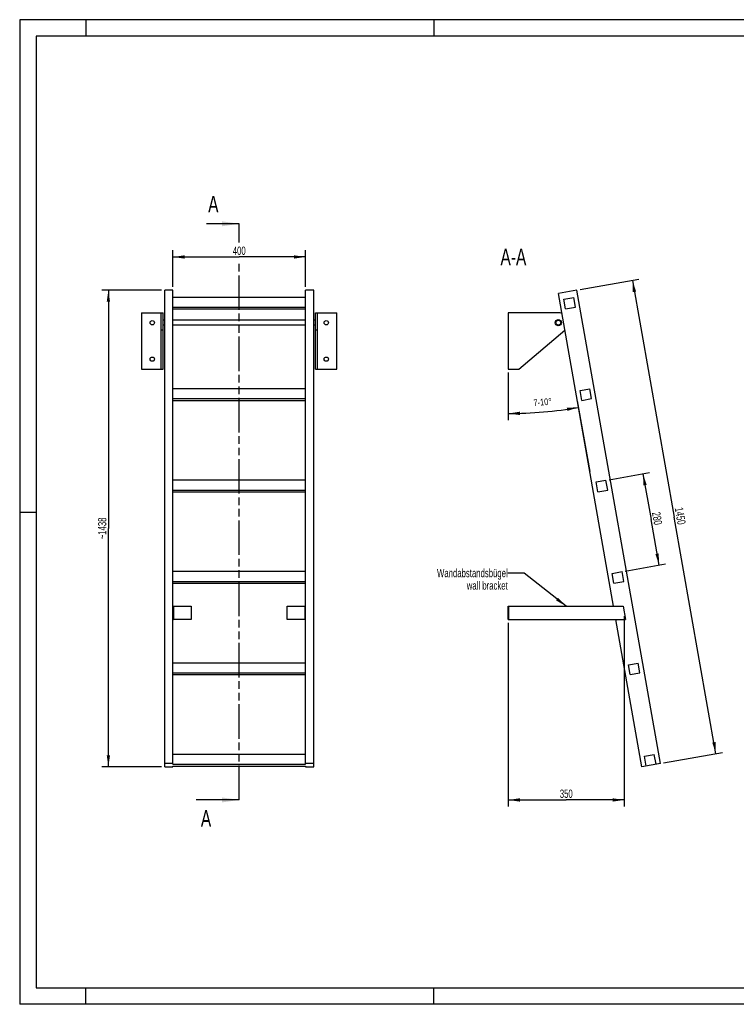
# Model space of a CAD drawing. Header units: millimetres. Extents: x 0 to 4200, y 0 to 2970.
# Tile 1 of 2: x 0 to 2163, y 0 to 2970. Entities that reach past the tile are written whole.
import ezdxf

# ---------------------------------------------------------------- set-up
doc = ezdxf.new("R2010")
doc.units = ezdxf.units.MM
doc.header["$LTSCALE"] = 231
doc.linetypes.add('PHANTOM', pattern=[0.8, 0.45, -0.05, 0.1, -0.05, 0.1, -0.05])
doc.layers.get('0').update_dxf_attribs({"linetype": 'CONTINUOUS'})
for name, color, linetype in [('005_AXIS', 7, 'CONTINUOUS'), ('050_DIMENSIONING', 7, 'CONTINUOUS'), ('053_NOTES', 7, 'CONTINUOUS'), ('HATCHING_BL0', 7, 'CONTINUOUS')]:
    doc.layers.add(name, color=color, linetype=linetype)
doc.styles.get("Standard").update_dxf_attribs({"font": 'txt', "width": 0.7})
doc.dimstyles.new('DIMSTYLE_1', dxfattribs={"dimtxt": 25, "dimasz": 35, "dimexe": 2, "dimexo": 1, "dimtad": 1, "dimdec": 1, "dimtxsty": 'Standard', "dimblk": '_FILLED', "dimblk1": '_FILLED', "dimblk2": '_FILLED', "dimcen": 0.09, "dimazin": 2, "dimtp": 0.5, "dimtm": 0.5, "dimtfac": 1, "dimtdec": 1, "dimtofl": 0, "dimtmove": 0, "dimatfit": 3, "dimldrblk": '_FILLED', "dimfxl": 1, "dimtolj": 1, "dimarcsym": 0})
doc.dimstyles.new('DIMSTYLE_2', dxfattribs={"dimtxt": 20, "dimasz": 35, "dimexe": 2, "dimexo": 1, "dimgap": 2, "dimtad": 1, "dimdec": 1, "dimtxsty": 'Standard', "dimblk": '_FILLED', "dimblk1": '_FILLED', "dimblk2": '_FILLED', "dimcen": 0.09, "dimazin": 2, "dimtp": 0.5, "dimtm": 0.5, "dimtfac": 1, "dimtdec": 1, "dimtofl": 0, "dimtmove": 0, "dimatfit": 3, "dimldrblk": '_FILLED', "dimfxl": 1, "dimtolj": 1, "dimarcsym": 0})
doc.dimstyles.new('DIMSTYLE_3', dxfattribs={"dimtxt": 25, "dimasz": 35, "dimexe": 2, "dimexo": 1, "dimtad": 1, "dimdec": 1, "dimtxsty": 'Standard', "dimblk": '_FILLED', "dimblk1": '_FILLED', "dimblk2": '_FILLED', "dimcen": 0.09, "dimazin": 2, "dimtp": 1.2, "dimtm": 1.2, "dimtfac": 1, "dimtdec": 1, "dimtofl": 0, "dimtmove": 0, "dimatfit": 3, "dimldrblk": '_FILLED', "dimfxl": 1, "dimtolj": 1, "dimarcsym": 0})
doc.dimstyles.new('DIMSTYLE_4', dxfattribs={"dimtxt": 25, "dimasz": 35, "dimexe": 2, "dimexo": 1, "dimtad": 1, "dimdec": 0, "dimtxsty": 'Standard', "dimblk": '_FILLED', "dimblk1": '_FILLED', "dimblk2": '_FILLED', "dimcen": 0.09, "dimazin": 2, "dimtp": 1.2, "dimtm": 1.2, "dimtfac": 1, "dimtdec": 0, "dimtofl": 0, "dimtmove": 0, "dimatfit": 3, "dimldrblk": '_FILLED', "dimfxl": 1, "dimtolj": 1, "dimarcsym": 0})
doc.dimstyles.new('DIMSTYLE_5', dxfattribs={"dimtxt": 25, "dimasz": 35, "dimexe": 2, "dimexo": 1, "dimtad": 1, "dimtxsty": 'Standard', "dimblk": '_FILLED', "dimblk1": '_FILLED', "dimblk2": '_FILLED', "dimcen": 0.09, "dimazin": 2, "dimtp": 0.5, "dimtm": 0.5, "dimtfac": 1, "dimtofl": 0, "dimtmove": 0, "dimatfit": 3, "dimldrblk": '_FILLED', "dimfxl": 1, "dimtolj": 1, "dimarcsym": 0})
doc.dimstyles.get("Standard").update_dxf_attribs({"dimtxt": 25, "dimasz": 35, "dimexe": 2, "dimexo": 1, "dimtad": 1, "dimtxsty": 'Standard', "dimblk": '_FILLED', "dimblk1": '_FILLED', "dimblk2": '_FILLED', "dimcen": 0.09, "dimazin": 2, "dimtol": 1, "dimtp": 0.01, "dimtm": 0.01, "dimtfac": 1, "dimtofl": 0, "dimtmove": 0, "dimatfit": 3, "dimldrblk": '_FILLED', "dimfxl": 1, "dimtolj": 1, "dimarcsym": 0})

# ---------------------------------------------------------------- blocks, each defined once
blk = doc.blocks.new('_FILLED')
at = {"color": 0, "linetype": 'ByBlock'}
blk.add_solid([(0, 0), (-1, 0.143), (-1, -0.143)], dxfattribs=at)
blk = doc.blocks.new('*D2')
at = {"layer": '050_DIMENSIONING', "color": 2, "linetype": 'Continuous', "transparency": 16777216}
for p, q in [((462.7, 2164.3), (462.7, 2274.3)), ((862.7, 2164.3), (862.7, 2274.3)), ((462.7, 2254.3), (662.7, 2254.3)), ((862.7, 2254.3), (662.7, 2254.3))]:
    blk.add_line(p, q, dxfattribs=at)
at = {"layer": '050_DIMENSIONING', "color": 2, "linetype": 'Continuous', "transparency": 16777216, "xscale": 35, "yscale": 35, "zscale": 35, "rotation": 180}
blk.add_blockref('_FILLED', (462.7, 2254.3), dxfattribs=at)
at = {"layer": '050_DIMENSIONING', "color": 2, "linetype": 'Continuous', "transparency": 16777216, "xscale": 35, "yscale": 35, "zscale": 35}
blk.add_blockref('_FILLED', (862.7, 2254.3), dxfattribs=at)
at = {"layer": '050_DIMENSIONING', "color": 2, "linetype": 'Continuous', "transparency": 16777216, "insert": (662.7, 2285.6), "char_height": 25, "width": 88.393, "attachment_point": 2, "line_spacing_factor": 0.9}
blk.add_mtext('400', dxfattribs=at)
blk = doc.blocks.new('*D3')
at = {"layer": '050_DIMENSIONING', "color": 2, "linetype": 'Continuous', "transparency": 16777216}
for p, q in [((1474.7, 1906), (1474.7, 1762)), ((1683, 1820.2), (1720.7, 1606.8))]:
    blk.add_line(p, q, dxfattribs=at)
for start, end in [(270, 275), (275, 280)]:
    blk.add_arc((1474.7, 3001.7), 1219.6, start, end, dxfattribs=at)
for points in [[(1509.6, 1787.5), (1474.7, 1782), (1509.8, 1777.5)], [(1652.7, 1790), (1686.5, 1800.5), (1651.1, 1799.9)]]:
    blk.add_solid(points, dxfattribs=at)
at = {"layer": '050_DIMENSIONING', "color": 2, "linetype": 'Continuous', "transparency": 16777216, "insert": (1577.5, 1826.5), "char_height": 20, "width": 105.714, "attachment_point": 2, "rotation": 5, "line_spacing_factor": 0.9}
blk.add_mtext('7-10\\fgdt;{\\W1.0;{\\fgdt;~}}', dxfattribs=at)
blk = doc.blocks.new('*D4')
at = {"layer": '050_DIMENSIONING', "color": 2, "linetype": 'Continuous', "transparency": 16777216}
for p, q in [((1691.8, 2156), (1869.1, 2187.3)), ((1849.4, 2183.8), (1975.3, 1469.8)), ((2101.2, 755.9), (1975.3, 1469.8)), ((1943.6, 728.1), (2120.9, 759.3))]:
    blk.add_line(p, q, dxfattribs=at)
at = {"layer": '050_DIMENSIONING', "color": 2, "linetype": 'Continuous', "transparency": 16777216, "xscale": 35, "yscale": 35, "zscale": 35}
for p, rotation in [((1849.4, 2183.8), 100), ((2101.2, 755.9), 280)]:
    blk.add_blockref('_FILLED', p, dxfattribs=dict(at, rotation=rotation))
at = {"layer": '050_DIMENSIONING', "color": 2, "linetype": 'Continuous', "transparency": 16777216, "insert": (2006.1, 1475.3), "char_height": 25, "width": 107.143, "attachment_point": 2, "rotation": 280, "line_spacing_factor": 0.9}
blk.add_mtext('1450', dxfattribs=at)
blk = doc.blocks.new('*D5')
at = {"layer": '050_DIMENSIONING', "color": 2, "linetype": 'Continuous', "transparency": 16777216}
for p, q in [((427.7, 2154.3), (247.7, 2154.3)), ((267.7, 2154.3), (267.7, 1435.4)), ((267.7, 716.4), (267.7, 1435.4)), ((427.7, 716.4), (247.7, 716.4))]:
    blk.add_line(p, q, dxfattribs=at)
at = {"layer": '050_DIMENSIONING', "color": 2, "linetype": 'Continuous', "transparency": 16777216, "xscale": 35, "yscale": 35, "zscale": 35}
for p, rotation in [((267.7, 2154.3), 90), ((267.7, 716.4), 270)]:
    blk.add_blockref('_FILLED', p, dxfattribs=dict(at, rotation=rotation))
at = {"layer": '050_DIMENSIONING', "color": 2, "linetype": 'Continuous', "transparency": 16777216, "insert": (236.4, 1435.4), "char_height": 25, "width": 136.607, "attachment_point": 2, "rotation": 90, "line_spacing_factor": 0.9}
blk.add_mtext('~1438', dxfattribs=at)
blk = doc.blocks.new('*D6')
at = {"layer": '050_DIMENSIONING', "color": 2, "linetype": 'Continuous', "transparency": 16777216}
for p, q in [((1824.7, 1170.8), (1824.7, 596.4)), ((1474.7, 1150.8), (1474.7, 596.4)), ((1474.7, 616.4), (1649.7, 616.4)), ((1824.7, 616.4), (1649.7, 616.4))]:
    blk.add_line(p, q, dxfattribs=at)
at = {"layer": '050_DIMENSIONING', "color": 2, "linetype": 'Continuous', "transparency": 16777216, "xscale": 35, "yscale": 35, "zscale": 35, "rotation": 180}
blk.add_blockref('_FILLED', (1474.7, 616.4), dxfattribs=at)
at = {"layer": '050_DIMENSIONING', "color": 2, "linetype": 'Continuous', "transparency": 16777216, "xscale": 35, "yscale": 35, "zscale": 35}
blk.add_blockref('_FILLED', (1824.7, 616.4), dxfattribs=at)
at = {"layer": '050_DIMENSIONING', "color": 2, "linetype": 'Continuous', "transparency": 16777216, "insert": (1649.7, 647.7), "char_height": 25, "width": 109.286, "attachment_point": 2, "line_spacing_factor": 0.9}
blk.add_mtext('350 \\P ', dxfattribs=at)
blk = doc.blocks.new('*D7')
at = {"layer": '050_DIMENSIONING', "color": 2, "linetype": 'Continuous', "transparency": 16777216}
for p, q in [((1779.3, 1582.5), (1900.9, 1604)), ((1881.2, 1600.5), (1905.5, 1462.6)), ((1929.8, 1324.7), (1905.5, 1462.6)), ((1827.9, 1306.8), (1949.5, 1328.2))]:
    blk.add_line(p, q, dxfattribs=at)
at = {"layer": '050_DIMENSIONING', "color": 2, "linetype": 'Continuous', "transparency": 16777216, "xscale": 35, "yscale": 35, "zscale": 35}
for p, rotation in [((1881.2, 1600.5), 100), ((1929.8, 1324.7), 280)]:
    blk.add_blockref('_FILLED', p, dxfattribs=dict(at, rotation=rotation))
at = {"layer": '050_DIMENSIONING', "color": 2, "linetype": 'Continuous', "transparency": 16777216, "insert": (1936.3, 1468), "char_height": 25, "width": 88.393, "attachment_point": 2, "rotation": 280, "line_spacing_factor": 0.9}
blk.add_mtext('280', dxfattribs=at)
blk = doc.blocks.new('XSEC_FILLED')
at = {"color": 0, "linetype": 'ByBlock'}
blk.add_solid([(0, 0), (-1, 0.143), (-1, -0.143)], dxfattribs=at)
blk = doc.blocks.new('HATCHING_BL0', base_point=(597.8, 1487))
at = {"layer": 'HATCHING_BL0', "color": 7, "linetype": 'PHANTOM'}
for p, q in [((662.7, 2297.5), (662.7, 2354.3)), ((662.7, 616.4), (662.7, 2244.2))]:
    blk.add_line(p, q, dxfattribs=at)
at = {"layer": 'HATCHING_BL0', "color": 7, "linetype": 'Continuous', "char_height": 50, "width": 64.286, "attachment_point": 1, "line_spacing_factor": 0.9}
for insert in [(568.8, 2438.5), (546.8, 585.6)]:
    blk.add_mtext('A', dxfattribs=dict(at, insert=insert))
at = {"layer": 'HATCHING_BL0', "color": 7, "linetype": 'Continuous'}
for points in [[(662.7, 2354.3), (564.2, 2354.3)], [(662.7, 616.4), (532.9, 616.4)]]:
    blk.add_leader(points, dimstyle='Standard', override={"dimasz": 52.5, "dimtad": 0, "dimldrblk": 'XSEC_FILLED'}, dxfattribs=at)

msp = doc.modelspace()

# ---------------------------------------------------------------- hatches: boundary and pattern name
at = {"linetype": 'Continuous'}
h = msp.add_hatch(dxfattribs=at)
h.set_pattern_fill('ANSI31', color=2, angle=90, style=0, pattern_type=2)
h.set_pattern_definition([(135, (1474.7, 2001.04), (-239.875, -239.875), [])])
edge = h.paths.add_edge_path()
edge.add_line((1920.488, 723.992), (1890.944, 718.783))
edge.add_line((1890.944, 718.783), (1885.734, 748.327))
edge.add_line((1885.734, 748.327), (1915.278, 753.537))
edge.add_line((1920.488, 723.992), (1915.278, 753.537))
edge = h.paths.add_edge_path()
edge.add_line((1647.836, 2097.514), (1642.627, 2127.058))
edge.add_line((1642.627, 2127.058), (1672.171, 2132.267))
edge.add_line((1677.38, 2102.723), (1672.171, 2132.267))
edge.add_line((1647.836, 2097.514), (1677.38, 2102.723))
edge = h.paths.add_edge_path()
edge.add_line((1696.458, 1821.768), (1691.248, 1851.312))
edge.add_line((1691.248, 1851.312), (1720.792, 1856.521))
edge.add_line((1726.002, 1826.977), (1720.792, 1856.521))
edge.add_line((1696.458, 1821.768), (1726.002, 1826.977))
edge = h.paths.add_edge_path()
edge.add_line((1745.079, 1546.021), (1739.87, 1575.566))
edge.add_line((1739.87, 1575.566), (1769.414, 1580.775))
edge.add_line((1774.623, 1551.231), (1769.414, 1580.775))
edge.add_line((1745.079, 1546.021), (1774.623, 1551.231))
edge = h.paths.add_edge_path()
edge.add_line((1793.701, 1270.275), (1788.491, 1299.819))
edge.add_line((1788.491, 1299.819), (1818.035, 1305.029))
edge.add_line((1823.245, 1275.485), (1818.035, 1305.029))
edge.add_line((1793.701, 1270.275), (1823.245, 1275.485))
edge = h.paths.add_edge_path()
edge.add_line((1842.322, 994.529), (1837.113, 1024.073))
edge.add_line((1837.113, 1024.073), (1866.657, 1029.283))
edge.add_line((1871.866, 999.739), (1866.657, 1029.283))
edge.add_line((1842.322, 994.529), (1871.866, 999.739))
edge = h.paths.add_edge_path()
edge.add_arc((1625.702, 2056.04), 7.5, 0, 180)
edge.add_arc((1625.702, 2056.04), 7.5, -180, 0)

# ---------------------------------------------------------------- linework, layer by layer
at = {"color": 3, "linetype": 'Continuous'}
for p, q in [((0, 2970), (0, 0)), ((4200, 2970), (0, 2970)), ((200, 2970), (200, 2920)), ((1250, 2970), (1250, 2920)), ((0, 1485), (50, 1485)), ((200, 0), (200, 50)), ((1250, 0), (1250, 50)), ((4200, 0), (0, 0))]:
    msp.add_line(p, q, dxfattribs=at)
at = {"color": 5, "linetype": 'Continuous'}
for p, q in [((50, 2920), (50, 50)), ((4150, 2920), (50, 2920)), ((50, 50), (4150, 50))]:
    msp.add_line(p, q, dxfattribs=at)
at = {"color": 7, "linetype": 'Continuous'}
for p, q in [((437.7, 716.439), (437.7, 2154.308)), ((462.7, 2154.308), (437.7, 2154.308)), ((462.7, 723.992), (462.7, 2154.308)), ((862.7, 723.992), (862.7, 2154.308)), ((887.7, 2154.308), (862.7, 2154.308)), ((887.7, 716.439), (887.7, 2154.308)), ((1681.993, 2154.308), (1625.859, 2144.41)), ((1933.783, 726.337), (1681.993, 2154.308)), ((862.7, 2132.267), (462.7, 2132.267)), ((1642.627, 2127.058), (1672.171, 2132.267)), ((1647.836, 2097.514), (1642.627, 2127.058)), ((1677.38, 2102.723), (1672.171, 2132.267)), ((367.7, 2086.04), (432.7, 2086.04)), ((426.7, 1916.04), (426.7, 2086.04)), ((432.7, 1916.04), (432.7, 2086.04)), ((462.7, 2102.723), (862.7, 2102.723)), ((462.7, 2097.514), (862.7, 2097.514)), ((892.7, 1916.04), (892.7, 2086.04)), ((892.7, 2086.04), (957.7, 2086.04)), ((898.7, 1916.04), (898.7, 2086.04)), ((1625.702, 2086.04), (1474.702, 2086.04)), ((1647.836, 2097.514), (1677.38, 2102.723)), ((1506.318, 1916.04), (1645.05, 2033.113)), ((367.7, 1916.04), (432.7, 1916.04)), ((892.7, 1916.04), (957.7, 1916.04)), ((1474.702, 1916.04), (1506.318, 1916.04)), ((862.7, 1856.521), (462.7, 1856.521)), ((1691.248, 1851.312), (1720.792, 1856.521)), ((1696.458, 1821.768), (1691.248, 1851.312)), ((1726.002, 1826.977), (1720.792, 1856.521)), ((462.7, 1826.977), (862.7, 1826.977)), ((462.7, 1821.768), (862.7, 1821.768)), ((1696.458, 1821.768), (1726.002, 1826.977)), ((862.7, 1580.775), (462.7, 1580.775)), ((1739.87, 1575.566), (1769.414, 1580.775)), ((1745.079, 1546.021), (1739.87, 1575.566)), ((1774.623, 1551.231), (1769.414, 1580.775)), ((462.7, 1551.231), (862.7, 1551.231)), ((462.7, 1546.021), (862.7, 1546.021)), ((1745.079, 1546.021), (1774.623, 1551.231)), ((862.7, 1305.029), (462.7, 1305.029)), ((1788.491, 1299.819), (1818.035, 1305.029)), ((1793.701, 1270.275), (1788.491, 1299.819)), ((1823.245, 1275.485), (1818.035, 1305.029)), ((462.7, 1275.485), (862.7, 1275.485)), ((462.7, 1270.275), (862.7, 1270.275)), ((1793.701, 1270.275), (1823.245, 1275.485)), ((464.7, 1200.841), (517.7, 1200.841)), ((517.7, 1200.841), (517.7, 1160.841)), ((807.7, 1200.841), (860.7, 1200.841)), ((807.7, 1160.841), (807.7, 1200.841)), ((1474.702, 1160.841), (1474.702, 1200.841)), ((1474.702, 1200.841), (1821.175, 1200.841)), ((1476.702, 1160.841), (1476.702, 1200.841)), ((517.7, 1160.841), (464.7, 1160.841)), ((860.7, 1160.841), (807.7, 1160.841)), ((1474.702, 1160.841), (1828.228, 1160.841)), ((862.7, 1029.283), (462.7, 1029.283)), ((1837.113, 1024.073), (1866.657, 1029.283)), ((1842.322, 994.529), (1837.113, 1024.073)), ((1871.866, 999.739), (1866.657, 1029.283)), ((462.7, 999.739), (862.7, 999.739)), ((462.7, 994.529), (862.7, 994.529)), ((1842.322, 994.529), (1871.866, 999.739)), ((862.7, 753.537), (462.7, 753.537)), ((1885.734, 748.327), (1915.278, 753.537)), ((1890.944, 718.783), (1885.734, 748.327)), ((1920.488, 723.992), (1915.278, 753.537)), ((462.7, 726.337), (437.7, 726.337)), ((437.7, 716.439), (462.7, 716.439)), ((462.7, 723.992), (862.7, 723.992)), ((462.7, 718.783), (862.7, 718.783)), ((462.7, 716.439), (462.7, 718.783)), ((887.7, 726.337), (862.7, 726.337)), ((862.7, 718.783), (862.7, 716.439)), ((862.7, 716.439), (887.7, 716.439)), ((1933.783, 726.337), (1877.649, 716.439))]:
    msp.add_line(p, q, dxfattribs=at)
at = {"color": 9, "linetype": 'Continuous'}
for p, q in [((432.7, 2033.113), (426.7, 2033.113)), ((898.7, 2033.113), (892.7, 2033.113))]:
    msp.add_line(p, q, dxfattribs=at)
at = {"color": 7, "linetype": 'Continuous'}
msp.add_circle((1625.702, 2056.04), 7.5, dxfattribs=at)
for start, end in [(68.884391, 90), (310.160401, 311.123226)]:
    msp.add_arc((1625.702, 2056.04), 30, start, end, dxfattribs=at)
at = {"layer": '005_AXIS', "color": 7, "linetype": 'Continuous'}
for p, q in [((1792.236, 1200.841), (1625.859, 2144.41)), ((367.7, 2086.04), (367.7, 1916.04)), ((957.7, 1916.04), (957.7, 2086.04)), ((1474.702, 2086.04), (1474.702, 1916.04)), ((437.7, 2063.54), (432.7, 2063.54)), ((862.7, 2063.54), (462.7, 2063.54)), ((892.7, 2063.54), (887.7, 2063.54)), ((437.7, 2048.54), (432.7, 2048.54)), ((862.7, 2048.54), (462.7, 2048.54)), ((892.7, 2048.54), (887.7, 2048.54)), ((462.7, 1200.841), (464.7, 1200.841)), ((464.7, 1200.841), (464.7, 1160.841)), ((862.7, 1200.841), (860.7, 1200.841)), ((860.7, 1200.841), (860.7, 1160.841)), ((1821.175, 1200.841), (1828.228, 1160.841)), ((462.7, 1160.841), (464.7, 1160.841)), ((862.7, 1160.841), (860.7, 1160.841)), ((1877.649, 716.439), (1799.289, 1160.841))]:
    msp.add_line(p, q, dxfattribs=at)
for centre, radius in [((400.2, 2056.04), 6.5), ((925.2, 2056.04), 6.5), ((1625.702, 2056.04), 9.25), ((400.2, 1946.04), 6.5), ((925.2, 1946.04), 6.5)]:
    msp.add_circle(centre, radius, dxfattribs=at)

# ---------------------------------------------------------------- block references
at = {"layer": 'HATCHING_BL0'}
msp.add_blockref('HATCHING_BL0', (597.821, 1487.046), dxfattribs=at)

# ---------------------------------------------------------------- texts
at = {"layer": '053_NOTES', "color": 2, "linetype": 'Continuous', "attachment_point": 3, "line_spacing_factor": 0.9}
for s, insert, char_height, width in [('A-A', (1529.101, 2279.308), 50, 196.42857), ('Wandabstandsbügel\\Pwall bracket', (1472.931, 1313.341), 25, 472.67857)]:
    msp.add_mtext(s, dxfattribs=dict(at, insert=insert, char_height=char_height, width=width))

# ---------------------------------------------------------------- dimensions: what is measured, and where the dimension line sits
at = {"layer": '050_DIMENSIONING', "color": 2, "linetype": 'Continuous'}
dim = msp.add_linear_dim(base=(862.7, 2254.308), p1=(462.7, 2163.308), p2=(862.7, 2163.308), dimstyle='DIMSTYLE_1', dxfattribs=at)
dim.commit()
dim.dimension.update_dxf_attribs({"geometry": '*D2', "text_midpoint": (659.128, 2254.308), "dimtype": 160})
for base, p1, p2, angle, dimstyle, picture, middle in [((1849.41, 2183.828), (1942.646, 727.899), (1690.856, 2155.871), 100, 'DIMSTYLE_3', '*D4', (1974.685, 1473.36)), ((1929.811, 1324.738), (1778.277, 1582.338), (1826.899, 1306.592), 280, 'DIMSTYLE_5', '*D7', (1904.88, 1466.128))]:
    dim = msp.add_linear_dim(base=base, p1=p1, p2=p2, angle=angle, dimstyle=dimstyle, dxfattribs=at)
    dim.commit()
    dim.dimension.update_dxf_attribs({"geometry": picture, "text_midpoint": middle, "dimtype": 160})
dim = msp.add_linear_dim(base=(267.7, 716.439), p1=(428.7, 2154.308), p2=(428.7, 716.439), angle=270, text='~<>', dimstyle='DIMSTYLE_4', dxfattribs=at)
dim.commit()
dim.dimension.update_dxf_attribs({"geometry": '*D5', "text_midpoint": (267.7, 1435.373), "dimtype": 160})
dim = msp.add_angular_dim_2l(base=(1581.001, 1786.658), line1=((1474.702, 1919.237), (1474.702, 1907.04)), line2=((1680.727, 1833.238), (1682.845, 1821.227)), text='7-<>', dimstyle='DIMSTYLE_2', dxfattribs=at)
dim.commit()
dim.dimension.update_dxf_attribs({"geometry": '*D3', "text_midpoint": (1581.001, 1786.658), "dimtype": 162})
dim = msp.add_linear_dim(base=(1824.702, 616.439), p1=(1474.702, 1151.841), p2=(1824.702, 1171.841), text='<> \\P ', dimstyle='DIMSTYLE_5', dxfattribs=at)
dim.commit()
dim.dimension.update_dxf_attribs({"geometry": '*D6', "text_midpoint": (1640.952, 616.439), "dimtype": 160})

# ---------------------------------------------------------------- leaders
at = {"layer": '053_NOTES', "color": 2, "linetype": 'Continuous', "annotation_type": 0, "has_hookline": 1, "hookline_direction": 1, "text_width": 289.088}
msp.add_leader([(1648.939, 1200.841), (1522.931, 1300.841), (1472.931, 1300.841)], dimstyle='Standard', override={"dimtad": 0}, dxfattribs=at)

doc.saveas('drawing.dxf')
